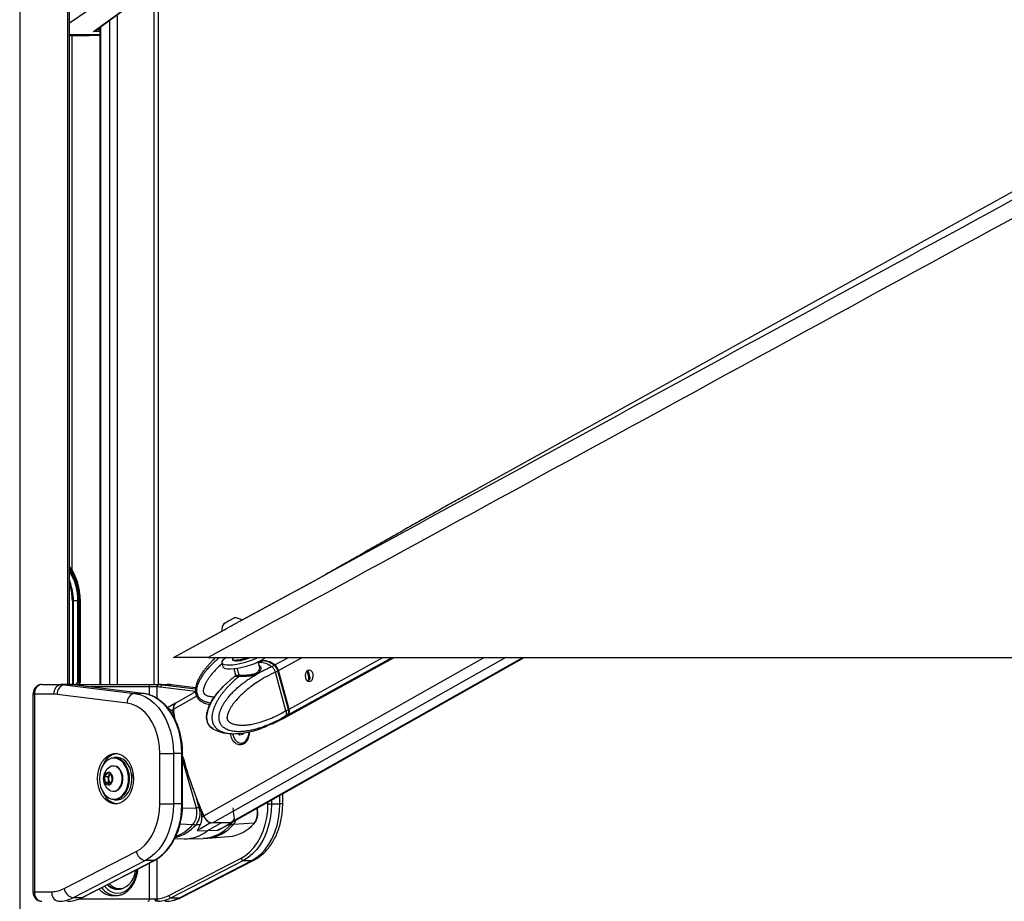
# Model space of a CAD drawing. Header units: millimetres. Extents: x 20 to 22981, y 40 to 19992.
# Tile 53 of 158: x 6810 to 7628, y 6410 to 7142. Entities that reach past the tile are written whole.
import ezdxf

# ---------------------------------------------------------------- set-up
doc = ezdxf.new("R2010")
doc.units = ezdxf.units.MM
doc.header["$LTSCALE"] = 2
doc.layers.add('COMPONENT_GEOMETRY', color=7, linetype='Continuous')
doc.styles.add('SLDTEXTSTYLE0', font='TXT', dxfattribs={"width": 0.75})
doc.dimstyles.new('SLDDIMSTYLE0', dxfattribs={"dimtxt": 100, "dimasz": 6.604, "dimexe": 0, "dimexo": 0.0625, "dimgap": 25, "dimtad": 0, "dimtih": 1, "dimtoh": 1, "dimdec": 0, "dimrnd": 1e-09, "dimzin": 12, "dimdsep": 46, "dimtxsty": 'SLDTEXTSTYLE0', "dimsah": 1, "dimcen": 0.09, "dimadec": 0, "dimazin": 3, "dimtfac": 1, "dimtdec": 0, "dimtofl": 0, "dimtmove": 0, "dimatfit": 3, "dimfxl": 1, "dimfrac": 2, "dimtolj": 1, "dimtzin": 12, "dimarcsym": 0})

# ---------------------------------------------------------------- blocks, each defined once
blk = doc.blocks.new('_D_5')
at = {"layer": 'COMPONENT_GEOMETRY', "color": 7}
for p, q in [((10405.37, 6612.47), (10405.37, 4529.82)), ((10205.3, 4509.51), (10174.83, 4509.51)), ((10174.83, 4509.51), (10174.83, 4350.76)), ((10605.44, 4509.51), (10635.91, 4509.51)), ((10635.91, 4509.51), (10635.91, 4350.76)), ((10174.83, 4350.76), (10205.3, 4350.76)), ((10635.91, 4350.76), (10605.44, 4350.76)), ((10405.37, 2118.49), (10405.37, 4201.14)), ((6979.83, 2118.49), (10411.72, 2118.49))]:
    blk.add_line(p, q, dxfattribs=at)
for points in [[(10405.37, 6612.47), (10404.36, 6605.86), (10406.39, 6605.86)], [(10405.37, 2118.49), (10406.39, 2125.1), (10404.36, 2125.1)]]:
    blk.add_solid(points, dxfattribs=at)
at = {"layer": 'COMPONENT_GEOMETRY', "color": 7, "char_height": 100, "attachment_point": 1, "style": 'SLDTEXTSTYLE0'}
for s, insert in [('7\'4.46"', (10205.3, 4479.66)), ('2247mm', (10132.59, 4330.05))]:
    blk.add_mtext(s, dxfattribs=dict(at, insert=insert))

msp = doc.modelspace()

# ---------------------------------------------------------------- linework, layer by layer
at = {"color": 8, "linetype": 'Continuous', "lineweight": 25}
for p, q in [((6810.34, 7939.49), (6810.34, 2191.49)), ((6850.44, 6590.02), (6850.44, 7760.96)), ((6921.84, 6590.02), (6921.84, 7234.49)), ((6881.89, 7159.97), (6851.82, 7139.06)), ((6891.35, 7146.36), (6891.35, 6590.02)), ((6877.4, 7136.14), (6877.4, 6590.02)), ((6885.18, 6590.02), (6885.18, 7141.84)), ((6851.82, 7129.62), (6876.97, 7129.62)), ((6876.97, 7129.41), (6851.82, 7129.41)), ((6853.72, 7128.96), (6853.72, 6685.26)), ((6868.1, 7128.96), (6876.97, 7129.29)), ((6876.97, 7132.12), (6871.6, 7132.12)), ((6874.35, 7133.9), (6876.97, 7133.9)), ((6854.06, 6659.49), (6854.06, 6590.02)), ((6854.95, 6590.02), (6854.95, 6659.49)), ((6860.52, 6659.49), (6860.81, 6659.49)), ((6963.15, 6480.95), (7196.02, 6612.47)), ((6970.34, 6475.06), (7213.64, 6612.47)), ((6984.73, 6475.06), (7228.03, 6612.47)), ((7022.11, 6606.28), (7033.35, 6612.47)), ((7025.19, 6601.7), (7044.77, 6612.47)), ((7033.48, 6565.09), (7119.62, 6612.47)), ((7034.03, 6569.68), (7111.82, 6612.47)), ((7009.68, 6608.45), (7008.6, 6607.83)), ((6992.51, 6597.83), (6990.92, 6603.57)), ((7048.83, 6601.31), (7049.37, 6601.6)), ((6851.85, 6590.02), (6851.8, 6590.02)), ((6918.18, 6588.02), (6869.34, 6588.02)), ((6918.18, 6581.36), (6918.18, 6588.02)), ((6924.13, 6588.02), (6924.13, 6578.56)), ((6928.9, 6589.83), (6956.27, 6586.45)), ((6956.4, 6587.3), (6935.97, 6589.83)), ((6936.46, 6589.8), (6935.97, 6589.83)), ((7050.4, 6595.5), (7051.15, 6595.91)), ((6821.35, 6582.02), (6822.52, 6582.02)), ((6956.26, 6584.26), (6927.36, 6587.84)), ((6938.15, 6569.48), (6957.23, 6580.25)), ((6939.15, 6574.11), (6939.23, 6574.11)), ((6945.04, 6532.83), (6945.63, 6532.83)), ((6945.63, 6527.34), (6956.86, 6487.55)), ((6901.13, 6514.51), (6901.19, 6513.78)), ((7026.36, 6490.89), (7026.36, 6498)), ((6945.04, 6490.89), (6945.63, 6490.89)), ((6959.41, 6487.6), (6957.4, 6494.69)), ((7016.46, 6490.89), (7016.46, 6492.41)), ((7019.29, 6494.01), (7019.29, 6490.89)), ((7028.7, 6490.89), (7026.36, 6490.89)), ((6945.48, 6487.26), (6956.86, 6487.55)), ((7007.26, 6487.07), (7007.01, 6487.07)), ((7007.26, 6487.07), (7007.23, 6487.19)), ((6943.56, 6474.33), (6954.2, 6473.73)), ((6983.07, 6473.59), (6985.37, 6473.63)), ((6918.18, 6412.02), (6918.18, 6441.94)), ((6924.13, 6445.09), (6924.13, 6412.08)), ((6821.35, 6418.02), (6822.52, 6418.02)), ((6859.61, 6412.02), (6918.18, 6412.02))]:
    msp.add_line(p, q, dxfattribs=at)
at = {"color": 7, "linetype": 'Continuous', "lineweight": 25}
for p, q in [((6851.82, 6590.02), (6851.82, 7760.96)), ((8941.41, 7725.21), (7181.83, 6747.85)), ((6925.18, 7244.18), (6925.18, 6590.02)), ((6872.9, 7132.84), (6910.16, 7160.14)), ((6871.6, 7132.12), (6909.62, 7159.97)), ((6876.97, 7135.82), (6876.97, 6590.02)), ((6851.82, 7128.96), (6868.1, 7128.96)), ((6868.12, 7128.96), (6876.97, 7129.29)), ((6994.77, 6643.43), (7065.05, 6681.77)), ((6854.95, 6659.49), (6854.06, 6659.49)), ((6858.55, 6659.49), (6854.95, 6659.49)), ((6858.46, 6657.51), (6858.46, 6591.84)), ((6859.6, 6659.49), (6858.55, 6659.49)), ((6858.59, 6591.95), (6858.59, 6658.63)), ((6859.59, 6658.63), (6859.6, 6659.49)), ((6859.59, 6592.49), (6859.59, 6658.63)), ((6860.52, 6659.49), (6860.52, 6592.49)), ((6860.81, 6659.49), (6860.78, 6660.91)), ((6860.81, 6592.2), (6860.81, 6659.49)), ((6938.01, 6612.47), (6978.09, 6634.33)), ((6966.76, 6612.47), (9506.66, 6612.47)), ((6986.57, 6475.53), (7229.05, 6612.47)), ((7014.31, 6612.47), (7013.99, 6612.29)), ((7030.58, 6562.64), (7121.16, 6612.47)), ((6978.14, 6608.09), (6979.04, 6604.83)), ((6986.91, 6611.27), (6987.1, 6610.56)), ((7009.41, 6604.92), (7008.34, 6608.79)), ((7009.68, 6608.45), (7011.92, 6609.68)), ((7019.46, 6604.85), (7019.59, 6604.9)), ((7019.59, 6604.9), (7021.57, 6605.99)), ((6988.1, 6603.2), (6989.55, 6597.96)), ((7024.63, 6601.39), (7022.56, 6600.25)), ((7022.56, 6600.25), (7022.56, 6600.24)), ((7031.4, 6568.24), (7022.56, 6600.24)), ((7033.47, 6569.37), (7024.63, 6601.39)), ((7033.63, 6569.53), (7024.79, 6601.55)), ((7034.03, 6569.68), (7025.19, 6601.7)), ((6828.63, 6590.02), (6844.5, 6590.02)), ((6851.57, 6590.02), (6844.5, 6590.02)), ((6847.58, 6589.83), (6905.69, 6582.64)), ((6854.65, 6589.83), (6847.58, 6589.83)), ((6851.57, 6590.02), (6851.8, 6590.02)), ((6851.8, 6590.02), (6916.62, 6590.02)), ((6912.77, 6582.64), (6854.65, 6589.83)), ((6854.65, 6589.83), (6854.78, 6589.82)), ((6912.89, 6582.63), (6854.78, 6589.82)), ((6858.46, 6591.84), (6857.75, 6591.25)), ((6860.36, 6591.25), (6857.75, 6591.25)), ((6859.59, 6592.49), (6860.52, 6592.49)), ((6860.36, 6591.25), (6860.54, 6591.53)), ((6916.62, 6590.02), (6925.55, 6590.02)), ((6924.13, 6588.02), (6918.18, 6588.02)), ((6924.4, 6588.02), (6924.13, 6588.02)), ((6925.55, 6590.02), (6925.82, 6590.02)), ((6925.82, 6590.02), (6932.89, 6590.02)), ((6928.9, 6589.83), (6935.97, 6589.83)), ((6956.41, 6587.33), (6936.46, 6589.8)), ((6821.35, 6582.02), (6821.35, 6418.02)), ((6822.52, 6582.02), (6822.52, 6418.02)), ((6838.84, 6582.02), (6822.52, 6582.02)), ((6899.54, 6574.67), (6841.43, 6581.86)), ((6912.77, 6582.64), (6905.69, 6582.64)), ((6912.77, 6582.64), (6912.89, 6582.63)), ((6956.28, 6583.99), (6940.19, 6574.9)), ((6939.81, 6574.68), (6933.07, 6570.8)), ((6936.36, 6568.45), (6937.95, 6569.36)), ((6939.36, 6560.67), (6938.15, 6569.48)), ((7030.97, 6563.71), (7030.84, 6563.63)), ((7032.95, 6564.79), (7030.97, 6563.71)), ((7031.4, 6568.23), (7033.47, 6569.37)), ((7031.4, 6568.24), (7031.4, 6568.23)), ((7019.94, 6557.32), (7015.85, 6555.64)), ((7020.74, 6557.6), (7027.95, 6561.2)), ((7020.91, 6557.63), (7020.87, 6557.61)), ((7027.95, 6561.2), (7030.11, 6562.38)), ((6993.08, 6547.94), (6992.22, 6549.44)), ((6995.5, 6548.49), (6993.08, 6547.94)), ((6995, 6549.28), (6994.76, 6549.68)), ((6995.46, 6548.48), (6995, 6549.28)), ((6995.87, 6549.85), (6995.5, 6548.49)), ((7012.89, 6554.33), (7010.92, 6553.59)), ((6993.95, 6541.42), (6994.32, 6541.42)), ((6926.65, 6532.83), (6937.97, 6532.83)), ((6926.65, 6490.89), (6926.65, 6532.83)), ((6937.97, 6532.83), (6937.97, 6490.89)), ((6945.04, 6532.83), (6937.97, 6532.83)), ((6945.04, 6490.89), (6945.04, 6532.83)), ((6945.63, 6490.89), (6945.63, 6532.83)), ((6891.16, 6529.36), (6888.89, 6529.36)), ((6880.84, 6513.31), (6883.28, 6516.38)), ((6883.28, 6516.38), (6886.38, 6514.94)), ((6883.78, 6513.31), (6885, 6514.85)), ((6885, 6514.85), (6885.43, 6515.38)), ((6886.38, 6514.94), (6887.05, 6510.42)), ((6888.61, 6522.36), (6888.07, 6522.36)), ((6881.51, 6508.79), (6880.84, 6513.31)), ((6883.78, 6513.31), (6880.84, 6513.31)), ((6884.61, 6507.34), (6881.51, 6508.79)), ((6884.45, 6508.79), (6881.51, 6508.79)), ((6884.12, 6511.05), (6883.78, 6513.31)), ((6884.45, 6508.79), (6884.12, 6511.05)), ((6885.4, 6508.34), (6884.45, 6508.79)), ((6887.05, 6510.42), (6884.61, 6507.34)), ((6888.07, 6501.36), (6888.61, 6501.36)), ((7028.7, 6490.89), (7028.7, 6499.32)), ((6888.89, 6494.36), (6891.16, 6494.36)), ((6926.65, 6490.89), (6937.97, 6490.89)), ((6945.04, 6490.89), (6937.97, 6490.89)), ((7016.46, 6490.89), (7019.29, 6490.89)), ((7019.29, 6490.89), (7026.36, 6490.89)), ((6960, 6487.6), (6959.41, 6487.6)), ((7007.53, 6486.97), (7007.43, 6487.31)), ((6960.26, 6473.57), (6956.72, 6473.63)), ((6961.36, 6479.92), (6962.94, 6480.84)), ((6966.01, 6468.56), (6977.54, 6475.06)), ((6968.87, 6475.18), (6969.34, 6475.17)), ((6984.73, 6475.06), (6970.34, 6475.06)), ((6976.14, 6469.75), (6986.39, 6475.43)), ((6985.82, 6475.18), (6985.69, 6475.18)), ((7004.9, 6474.77), (6987.78, 6473.73)), ((6957.71, 6468.74), (6966.01, 6468.56)), ((6974.2, 6468.74), (6966.01, 6468.56)), ((6939.06, 6462.13), (6946.94, 6461.94)), ((6948.29, 6461.94), (6962.61, 6462.29)), ((6962.62, 6462.33), (6966.4, 6462.55)), ((6966.4, 6462.48), (6984.04, 6463.79)), ((6847.14, 6420.56), (6907.11, 6451.43)), ((6914.71, 6443.91), (6854.73, 6413.04)), ((6861.8, 6413.04), (6921.78, 6443.91)), ((6862.23, 6413.14), (6922.21, 6444.01)), ((6921.78, 6443.91), (6914.71, 6443.91)), ((6934.15, 6414.92), (6994.12, 6445.79)), ((6996.02, 6443.91), (6936.05, 6413.04)), ((6943.12, 6413.04), (7003.09, 6443.91)), ((6944.85, 6413.44), (7004.82, 6444.31)), ((6996.02, 6443.91), (7003.09, 6443.91)), ((6822.52, 6418.02), (6836.98, 6418.02)), ((6891.17, 6420.52), (6893.22, 6420.52)), ((6861.8, 6413.04), (6854.73, 6413.04)), ((6887.42, 6414.82), (6890.25, 6414.82)), ((6890.78, 6414.83), (6890.25, 6414.82)), ((6918.18, 6412.02), (6922.87, 6412.02)), ((6936.05, 6413.04), (6943.12, 6413.04))]:
    msp.add_line(p, q, dxfattribs=at)
at = {"color": 7, "linetype": 'Continuous', "lineweight": 25, "flags": 128}
for points in [[(6979.97, 6640.8), (6980.17, 6640.91), (6980.96, 6641.34), (6982.23, 6642.04), (6983.8, 6642.9), (6985.41, 6643.78), (6986.83, 6644.56), (6987.84, 6645.11), (6988.29, 6645.35), (6988.3, 6645.36)], [(6978.08, 6634.36), (6978.23, 6634.45), (6978.96, 6634.85), (6980.24, 6635.56), (6981.99, 6636.51), (6984.06, 6637.64), (6986.3, 6638.87), (6988.55, 6640.1), (6990.65, 6641.25), (6992.43, 6642.22), (6993.76, 6642.94), (6994.55, 6643.37), (6994.75, 6643.48)], [(6981.94, 6612.47), (6980.41, 6611.45), (6978.99, 6610.19), (6978.22, 6609.04), (6978.15, 6608.05), (6978.77, 6607.26), (6980.07, 6606.68), (6981.98, 6606.36), (6984.45, 6606.29), (6987.37, 6606.48), (6990.63, 6606.93), (6994.11, 6607.62), (6997.67, 6608.51), (7001.18, 6609.58), (7004.5, 6610.79), (7007.5, 6612.08), (7008.28, 6612.46)], [(6979.04, 6604.83), (6979.05, 6604.79), (6979.67, 6603.99), (6980.97, 6603.42), (6982.89, 6603.1), (6985.35, 6603.03), (6988.27, 6603.22), (6991.53, 6603.67), (6995.01, 6604.35), (6998.57, 6605.25), (7002.08, 6606.32), (7005.4, 6607.53), (7008.4, 6608.82), (7010.97, 6610.15), (7013, 6611.48), (7014.23, 6612.52)], [(6987.14, 6612.51), (6987.14, 6612.5), (6986.9, 6611.6)], [(6986.9, 6611.6), (6987.05, 6611.01), (6987.86, 6610.57), (6989.28, 6610.37)], [(6987.1, 6610.56), (6987.25, 6610.3), (6988.06, 6609.86), (6989.48, 6609.66)], [(7021.86, 6605.75), (7021.87, 6605.83), (7021.87, 6605.91), (7021.85, 6605.97), (7021.82, 6606.01), (7021.78, 6606.03), (7021.72, 6606.04), (7021.65, 6606.02), (7021.57, 6605.99)], [(7005.77, 6597.44), (7005.49, 6597.72), (7005.29, 6597.8)], [(7024.61, 6601.61), (7024.68, 6601.6), (7024.74, 6601.59), (7024.77, 6601.57), (7024.79, 6601.55)], [(7049.45, 6601.76), (7048.34, 6600.75), (7047.58, 6599.22), (7047.3, 6597.39), (7047.53, 6595.55), (7048.24, 6593.97), (7049.33, 6592.89), (7050.62, 6592.49), (7051.92, 6592.81), (7053.04, 6593.82), (7053.8, 6595.35), (7054.08, 6597.18), (7053.85, 6599.02), (7053.14, 6600.6), (7052.05, 6601.68), (7050.76, 6602.08), (7049.45, 6601.76)], [(6905.69, 6582.64), (6910.01, 6581.72), (6914.22, 6580.06), (6918.25, 6577.68), (6922.04, 6574.61), (6925.54, 6570.9), (6928.68, 6566.61), (6931.43, 6561.81), (6933.73, 6556.56), (6935.56, 6550.95), (6936.89, 6545.07), (6937.7, 6539), (6937.97, 6532.83)], [(6945.04, 6532.83), (6944.77, 6539), (6943.96, 6545.07), (6942.64, 6550.95), (6940.8, 6556.56), (6938.5, 6561.81), (6935.75, 6566.61), (6932.61, 6570.9), (6929.11, 6574.61), (6925.32, 6577.68), (6921.29, 6580.06), (6917.08, 6581.72), (6912.77, 6582.64)], [(6926.65, 6532.83), (6926.38, 6538.48), (6925.58, 6544.02), (6924.26, 6549.37), (6922.44, 6554.41), (6920.15, 6559.06), (6917.45, 6563.23), (6914.37, 6566.85), (6910.98, 6569.85), (6907.33, 6572.18), (6903.5, 6573.8), (6899.54, 6574.67)], [(7030.34, 6562.52), (7031.9, 6563.52), (7033.48, 6565.09)], [(7033.63, 6569.53), (7033.63, 6569.53), (7033.62, 6569.49), (7033.59, 6569.46), (7033.54, 6569.42), (7033.47, 6569.37)], [(6987.2, 6549.19), (6987.32, 6548.53), (6988.07, 6546.1), (6989.25, 6544.04), (6990.79, 6542.51), (6992.56, 6541.63), (6994.43, 6541.45), (6996.27, 6541.99), (6997.94, 6543.21), (6999.31, 6545.03), (7000.28, 6547.3), (7000.78, 6549.86), (7000.84, 6550.69)], [(6994.8, 6549.68), (6994.84, 6549.6), (6995, 6549.28)], [(6875.04, 6511.86), (6875.29, 6515.72), (6876.04, 6519.45), (6877.26, 6522.92), (6878.91, 6526.01), (6880.94, 6528.62), (6883.27, 6530.66), (6885.82, 6532.06), (6888.51, 6532.77), (6891.26, 6532.77), (6893.95, 6532.06), (6896.5, 6530.66), (6898.83, 6528.62), (6900.86, 6526.01), (6902.51, 6522.92), (6903.73, 6519.45), (6904.48, 6515.72), (6904.73, 6511.86), (6904.48, 6508), (6903.73, 6504.28), (6902.51, 6500.81), (6900.86, 6497.72), (6898.83, 6495.1), (6896.5, 6493.06), (6893.95, 6491.66), (6891.26, 6490.95), (6888.51, 6490.95), (6885.82, 6491.66), (6883.27, 6493.06), (6880.94, 6495.1), (6878.91, 6497.72), (6877.26, 6500.81), (6876.04, 6504.28), (6875.29, 6508), (6875.04, 6511.86)], [(6896.2, 6525.18), (6895.93, 6525.47), (6893.85, 6527.28), (6891.54, 6528.45), (6889.12, 6528.95), (6886.68, 6528.74), (6884.32, 6527.85), (6882.13, 6526.3), (6880.21, 6524.16), (6878.63, 6521.51), (6877.46, 6518.47), (6876.75, 6515.16), (6876.52, 6511.72), (6876.79, 6508.28), (6877.54, 6504.99), (6878.75, 6501.98), (6880.36, 6499.37), (6882.3, 6497.28), (6884.51, 6495.78), (6886.88, 6494.94), (6889.33, 6494.79), (6891.74, 6495.35), (6894.03, 6496.57), (6896.09, 6498.43), (6897.85, 6500.83), (6899.23, 6503.69), (6900.18, 6506.88), (6900.54, 6509.08)], [(6888.89, 6529.36), (6889.42, 6529.35), (6891.9, 6528.84), (6894.25, 6527.64), (6896.39, 6525.79), (6898.22, 6523.37), (6899.66, 6520.48), (6900.67, 6517.24), (6901.13, 6514.51)], [(6903.46, 6513.78), (6902.93, 6517.24), (6901.93, 6520.48), (6900.48, 6523.37), (6898.65, 6525.79), (6896.51, 6527.64), (6894.16, 6528.84), (6891.68, 6529.35), (6891.16, 6529.36)], [(6887.58, 6512.93), (6887.06, 6514.72), (6886.12, 6516.12), (6884.89, 6516.94), (6883.53, 6517.08), (6882.22, 6516.51), (6881.15, 6515.32), (6880.46, 6513.66), (6880.23, 6511.75), (6880.51, 6509.87), (6881.25, 6508.25), (6882.36, 6507.12), (6883.68, 6506.63), (6885.03, 6506.84), (6886.24, 6507.74), (6887.14, 6509.19), (6887.61, 6511), (6887.58, 6512.93)], [(6885.5, 6515.35), (6885.29, 6515.17), (6885, 6514.85)], [(6895.34, 6514), (6894.7, 6516.59), (6893.61, 6518.86), (6892.14, 6520.65), (6890.4, 6521.84), (6888.49, 6522.35), (6886.56, 6522.14), (6885.13, 6521.5)], [(6895.88, 6514), (6895.24, 6516.59), (6894.15, 6518.86), (6892.68, 6520.65), (6890.94, 6521.84), (6889.03, 6522.35), (6888.61, 6522.36)], [(6903.13, 6516.24), (6903.46, 6513.74), (6903.53, 6511.86)], [(6885.13, 6502.22), (6885.75, 6501.89), (6887.66, 6501.38), (6889.59, 6501.58), (6891.42, 6502.49), (6893.02, 6504.03), (6894.29, 6506.11), (6895.13, 6508.58), (6895.49, 6511.27), (6895.34, 6514)], [(6888.61, 6501.36), (6890.13, 6501.58), (6891.96, 6502.49), (6893.56, 6504.03), (6894.82, 6506.11), (6895.66, 6508.58), (6896.02, 6511.27), (6895.88, 6514)], [(6901.19, 6513.78), (6901.22, 6510.24), (6900.73, 6506.76), (6899.76, 6503.5), (6898.35, 6500.58), (6896.55, 6498.11), (6894.44, 6496.22), (6892.1, 6494.96), (6889.63, 6494.39), (6888.89, 6494.36)], [(6891.16, 6494.36), (6891.89, 6494.39), (6894.36, 6494.96), (6896.7, 6496.22), (6898.81, 6498.11), (6900.61, 6500.58), (6902.03, 6503.5), (6903, 6506.76), (6903.48, 6510.24), (6903.46, 6513.78)], [(6907.11, 6451.43), (6910.8, 6453.73), (6914.23, 6456.72), (6917.34, 6460.34), (6920.07, 6464.52), (6922.38, 6469.19), (6924.23, 6474.26), (6925.57, 6479.63), (6926.38, 6485.21), (6926.65, 6490.89)], [(6937.97, 6490.89), (6937.7, 6484.8), (6936.92, 6478.8), (6935.62, 6472.97), (6933.83, 6467.42), (6931.57, 6462.21), (6928.89, 6457.44), (6925.81, 6453.16), (6922.38, 6449.44), (6918.66, 6446.34), (6914.71, 6443.91)], [(6921.78, 6443.91), (6925.73, 6446.34), (6929.45, 6449.44), (6932.88, 6453.16), (6935.96, 6457.44), (6938.65, 6462.21), (6940.9, 6467.42), (6942.69, 6472.97), (6943.99, 6478.8), (6944.78, 6484.8), (6945.04, 6490.89)], [(6994.12, 6445.79), (6997.92, 6448.12), (7001.5, 6451.1), (7004.78, 6454.67), (7007.74, 6458.77), (7010.32, 6463.36), (7012.48, 6468.36), (7014.2, 6473.69), (7015.45, 6479.28), (7016.2, 6485.04), (7016.46, 6490.89)], [(7019.29, 6490.89), (7019.02, 6484.8), (7018.24, 6478.8), (7016.94, 6472.97), (7015.15, 6467.42), (7012.89, 6462.21), (7010.2, 6457.44), (7007.13, 6453.16), (7003.7, 6449.44), (6999.98, 6446.34), (6996.02, 6443.91)], [(7003.09, 6443.91), (7007.05, 6446.34), (7010.77, 6449.44), (7014.2, 6453.16), (7017.28, 6457.44), (7019.96, 6462.21), (7022.22, 6467.42), (7024.01, 6472.97), (7025.31, 6478.8), (7026.09, 6484.8), (7026.36, 6490.89)], [(6884.69, 6424.7), (6886.18, 6423.26), (6888.55, 6421.67), (6891.09, 6420.76), (6893.71, 6420.53), (6896.31, 6421.02), (6898.79, 6422.19), (6901.08, 6424), (6903.08, 6426.39), (6904.73, 6429.28), (6905.96, 6432.55), (6906.72, 6436.04)], [(6861.8, 6413.04), (6862.07, 6413.07), (6862.23, 6413.14)], [(6923.65, 6410.02), (6923.49, 6410.06), (6923.35, 6410.17), (6923.21, 6410.36), (6923.09, 6410.61), (6923, 6410.91), (6922.93, 6411.26), (6922.88, 6411.63), (6922.87, 6412.02)]]:
    msp.add_lwpolyline(points, dxfattribs=at)
at = {"color": 8, "linetype": 'Continuous', "lineweight": 25, "flags": 128}
for points in [[(7009.68, 6608.45), (7008.53, 6608.39), (7008.45, 6608.38)], [(7024.79, 6601.55), (7024.79, 6601.54), (7024.78, 6601.51), (7024.75, 6601.47), (7024.7, 6601.43), (7024.63, 6601.39)], [(6900.54, 6509.08), (6900.65, 6510.28), (6900.63, 6513.74)], [(7007.53, 6486.97), (7007.51, 6487), (7007.46, 6487.03), (7007.38, 6487.06), (7007.26, 6487.07)], [(6985.37, 6473.63), (6986.38, 6474.94), (6986.86, 6475.74)], [(6921.78, 6443.91), (6922.04, 6443.94), (6922.21, 6444.01)], [(7004.82, 6444.31), (7004.16, 6444.05), (7003.09, 6443.91)], [(6880.77, 6422.68), (6881.12, 6422.25), (6883.46, 6419.93), (6886.05, 6418.22), (6888.82, 6417.17), (6891.66, 6416.82), (6894.51, 6417.17), (6897.28, 6418.22), (6899.87, 6419.93), (6902.21, 6422.25), (6904.23, 6425.11), (6905.87, 6428.42), (6907.08, 6432.09), (6907.82, 6435.99), (6907.89, 6436.64)], [(6851.8, 6410.02), (6852.04, 6410.06), (6852.24, 6410.15)], [(6944.85, 6413.44), (6944.19, 6413.18), (6943.12, 6413.04)]]:
    msp.add_lwpolyline(points, dxfattribs=at)
at = {"color": 7, "linetype": 'Continuous', "lineweight": 25}
for centre, radius, start, end in [((6812.89, 6660.59), 47.64, 0.41414, 35.18365), ((6814.02, 6660.32), 44.54, 358.93087, 31.92294), ((6988.7, 6634.73), 10.63, 55.33846, 92.13603), ((6988.7, 6634.73), 10.63, 145.21761, 182.01518), ((6988.7, 6640.64), 30.27, 271.10038, 291.4393), ((6988.95, 6639.91), 30.26, 270.98876, 294.82603), ((7009, 6591.54), 16.92, 51.84629, 87.70885), ((7012.31, 6594.51), 15.32, 50.24249, 98.39069), ((7016.87, 6599.43), 8.63, 15.2621, 52.62496), ((6991.35, 6597.47), 1.22, 314.97836, 17.42511), ((6845.91, 6583.02), 7.14, 101.42175, 188.04947), ((6849.07, 6582.33), 7.65, 101.21251, 183.47479), ((6844.5, 6564.94), 25.09, 82.93872, 89.9947), ((6851.57, 6564.94), 25.09, 82.93872, 89.9947), ((6916.37, 6588.22), 1.82, 353.85734, 82.12564), ((6925.9, 6588.27), 1.79, 101.42175, 188.04947), ((6926.17, 6588.27), 1.79, 101.42175, 188.04947), ((6924.4, 6563.94), 24.08, 82.93872, 89.9947), ((6925.82, 6564.94), 25.09, 82.93872, 89.9947), ((6929.27, 6587.96), 1.91, 101.21251, 183.47479), ((6932.89, 6564.94), 25.09, 82.93872, 89.9947), ((6838.84, 6560.95), 21.07, 82.93872, 89.9947), ((6907.18, 6575.14), 7.65, 101.21251, 183.47479), ((6943.78, 6570.41), 5.93, 141.40397, 190.208), ((6943.27, 6570.65), 5.25, 125.95585, 192.91186), ((7203.88, 6600.77), 267.78, 186.7373, 188.20202), ((7029.15, 6567.94), 5.19, 326.68084, 19.64664), ((6997.22, 6550.53), 2.55, 209.34583, 228.68979), ((6893.47, 6518.15), 14.88, 99.761, 161.45751), ((7262.53, 6614.41), 327.78, 194.80071, 204.02558), ((6891.02, 6511.86), 11.29, 121.38869, 238.61131), ((6889.11, 6511.89), 5.06, 144.20775, 189.56859), ((6888.18, 6511.45), 4.08, 185.70743, 228.18801), ((6894.07, 6506.28), 15.68, 200.2825, 258.49899), ((6942.41, 6483.16), 15.1, 321.34557, 16.89933), ((6944.81, 6483.16), 15.26, 321.34557, 16.89933), ((6960.76, 6339.45), 148.15, 90.52378, 91.50883), ((7269.13, 6617.76), 335.4, 202.83279, 204.09333), ((6714.14, 6446.9), 276.34, 7.05324, 8.46969), ((6994.4, 6483.16), 13.44, 321.34557, 16.89933), ((6958.04, 6541.1), 67.48, 266.74236, 268.88335), ((6972.15, 6484.55), 9.93, 201.96877, 250.69976), ((6971.64, 6483.99), 9.02, 199.69368, 261.72914), ((6980.9, 6495.06), 31.43, 275.73732, 319.78201), ((6984.79, 6478.71), 3.65, 269.13589, 299.20591), ((6984.21, 6532.98), 59.35, 271.11668, 273.44886), ((6983.69, 6479.56), 4.87, 295.97128, 15.12536), ((7004.89, 6475.15), 0.38, 270.52852, 315.84546), ((6947.31, 6491.66), 29.73, 269.29719, 308.98866), ((6916.29, 6453.1), 9.32, 190.31988, 260.24189), ((6996.42, 6446.21), 2.33, 190.31988, 260.24189), ((6844.05, 6417.02), 7.14, 171.95053, 258.57825), ((6836.86, 6440.15), 22.12, 270.31718, 297.6867), ((6856.31, 6422.23), 9.32, 190.31988, 260.24189), ((6891.62, 6431.07), 11.17, 220.13612, 298.24545), ((6891.51, 6431.92), 11.4, 224.04129, 268.27338), ((6842.49, 6436.36), 26.34, 270.31718, 297.6867), ((6849.47, 6436.62), 26.61, 274.08173, 297.59839), ((6916.37, 6411.83), 1.82, 277.87436, 6.14266), ((6922.32, 6437.56), 25.55, 274.08173, 297.59839), ((6925.98, 6411.89), 1.85, 174.41372, 258.67005), ((6923.72, 6436.62), 26.61, 274.08173, 297.59839), ((6930.88, 6436.36), 26.34, 270.31718, 297.6867), ((6936.44, 6415.33), 2.33, 190.31988, 260.24189)]:
    msp.add_arc(centre, radius, start, end, dxfattribs=at)
at = {"color": 8, "linetype": 'Continuous', "lineweight": 25}
for centre, radius, start, end in [((6815.24, 6660.86), 45.3, 358.27444, 36.13905), ((6814.45, 6660.42), 45.16, 358.81629, 34.14044), ((6810.01, 6659.76), 44.94, 359.65681, 21.48203), ((6809.27, 6659.63), 44.8, 359.82483, 18.19677), ((7023.2, 6569.77), 9.81, 298.99532, 321.19805), ((6880.96, 6512.69), 19.7, 3.027, 39.33244), ((6931.13, 6495.82), 33.87, 284.503, 319.08563), ((6927.94, 6496.78), 34.94, 290.35452, 318.72046), ((6960.87, 6494.28), 32.03, 273.10202, 319.87787), ((6963.18, 6494.53), 32.21, 275.7393, 319.78193), ((6978.84, 6481.63), 11.93, 318.52649, 339.63922), ((6891.02, 6430.46), 15.66, 215.41939, 267.2019)]:
    msp.add_arc(centre, radius, start, end, dxfattribs=at)
at = {"color": 7, "linetype": 'Continuous', "lineweight": 25}
for centre, major_axis, ratio, start_param, end_param in [((6870.97, 7133.9), (3.37, 0.79), 0.545657, 4.77392, 5.877505), ((6870.97, 7133.9), (3.22, 1.41), 0.538837, 4.674972, 5.106215), ((6796.74, 6659.49), (61.81, 0), 0.582425, 6.228244, 6.283185), ((7017.52, 6589.41), (-10.63, 18.97), 0.671543, 5.9319, 6.084713), ((7017.52, 6589.41), (-10.34, 19.14), 0.647541, 5.333772, 5.942017), ((7020.45, 6601.41), (-2.86, 5.28), 0.648437, 4.370877, 5.333427), ((7020.85, 6601.63), (-2.57, 4.75), 0.647199, 4.371351, 5.333902), ((6862.85, 6587.01), (7.21, 0), 0.831789, 2.356194, 2.614809), ((6858.29, 6592.41), (0.924, 0.924), 0.414214, 4.494223, 4.62509), ((6858.89, 6591.49), (0.924, 0.924), 0.414214, 0.392699, 1.483498), ((6863.25, 6587.01), (0, 6), 0.682414, 0.785398, 1.044012), ((6859.81, 6591.49), (0.924, 0.924), 0.414214, 5.139995, 6.675884), ((7019.71, 6581.48), (-10.34, 19.14), 0.647541, 3.146418, 3.40867), ((7029.29, 6569.4), (-2.86, 5.28), 0.648437, 3.408326, 4.370877), ((23511.12, 16004), (16919.08, 9746.62), 0.000151, 2.930055, 2.933221), ((24159.28, 16004), (17567.14, 9746.62), 0.00013, 3.350461, 3.353628)]:
    msp.add_ellipse(centre, major_axis=major_axis, ratio=ratio, start_param=start_param, end_param=end_param, dxfattribs=at)
for points, knots in [([(9018.44, 7736.15), (9004.86, 7728.61), (8922.62, 7682.94), (8771.2, 7599.42), (8495.11, 7447.73), (8011.15, 7182.77), (7478.52, 6891.83), (7084.19, 6676.57), (6966.76, 6612.47)], [0, 0, 0, 0, 0.0199849, 0.1210519, 0.2221195, 0.4242559, 0.8285467, 1, 1, 1, 1]), ([(6938.01, 6612.47), (7144.91, 6725.32), (7472.34, 6903.93), (7799.91, 7082.69), (7920.49, 7148.5)], [0, 0, 0, 0, 0.6318872, 1, 1, 1, 1]), ([(7181.83, 6747.85), (7177.78, 6745.6), (7169.64, 6741.07), (7157.64, 6734.33), (7145.68, 6727.58), (7133.78, 6720.84), (7121.91, 6714.09), (7110.06, 6707.35), (7098.22, 6700.6), (7086.36, 6693.86), (7074.97, 6687.39), (7067.56, 6683.2), (7064.08, 6681.24)], [0, 0, 0, 0, 0.096761, 0.194536, 0.293321, 0.393117, 0.493923, 0.595739, 0.698566, 0.802405, 0.907258, 1, 1, 1, 1]), ([(6858.59, 6658.63), (6858.59, 6658.63), (6858.59, 6658.63), (6858.58, 6658.63), (6858.58, 6658.63), (6858.57, 6658.6), (6858.55, 6658.5), (6858.52, 6658.13), (6858.48, 6657.79), (6858.46, 6657.51)], [0, 0, 0, 0, 0.001216, 0.00282, 0.005802, 0.018793, 0.070056, 0.274202, 1, 1, 1, 1]), ([(6859.59, 6658.63), (6859.57, 6658.63), (6859.46, 6658.63), (6859.21, 6658.63), (6858.88, 6658.63), (6858.68, 6658.63), (6858.59, 6658.63)], [0, 0, 0, 0, 0.090131, 0.431109, 0.74027, 1, 1, 1, 1]), ([(6966.76, 6612.47), (6965.04, 6612.47), (6961.61, 6612.47), (6956.81, 6612.47), (6952.48, 6612.47), (6948.68, 6612.47), (6945.34, 6612.47), (6941.93, 6612.47), (6939.51, 6612.47), (6938.19, 6612.47), (6938.07, 6612.47), (6938.01, 6612.47)], [0, 0, 0, 0, 0.111253, 0.222354, 0.314566, 0.406648, 0.499609, 0.592569, 0.751386, 0.875566, 1, 1, 1, 1]), ([(6973.07, 6612.47), (6972.2, 6611.65), (6970.61, 6610.15), (6968.43, 6607.85), (6966.45, 6605.65), (6964.55, 6603.37), (6962.76, 6601.01), (6961.1, 6598.59), (6959.58, 6596.07), (6958.45, 6593.87), (6957.67, 6592.03), (6957.08, 6590.41), (6956.55, 6588.5), (6956.25, 6586.68), (6956.15, 6584.82), (6956.26, 6583.32), (6956.63, 6581.69), (6957.15, 6580.29), (6957.99, 6578.85), (6959.06, 6577.57), (6960.67, 6576.17), (6962.59, 6575.06), (6964.78, 6574.2), (6966.48, 6573.69), (6967.6, 6573.48), (6968.03, 6573.4)], [0, 0, 0, 0, 0.070086, 0.127845, 0.185663, 0.24371, 0.30186, 0.358957, 0.416238, 0.474356, 0.503623, 0.532971, 0.575931, 0.619416, 0.641011, 0.684688, 0.706898, 0.738958, 0.771952, 0.804011, 0.836877, 0.896369, 0.932829, 0.974691, 1, 1, 1, 1]), ([(7030.84, 6563.63), (7030.84, 6563.63), (7029.33, 6562.73), (7026.26, 6561.01), (7022.11, 6558.92), (7018.42, 6557.25), (7015.21, 6555.92), (7011.98, 6554.71), (7008.24, 6553.48), (7004.79, 6552.54), (7001.62, 6551.85), (6998.89, 6551.36), (6995.78, 6550.98), (6992.84, 6550.83), (6990.44, 6550.89), (6988.57, 6551.03), (6986.7, 6551.3), (6984.94, 6551.7), (6983.28, 6552.23), (6981.65, 6552.93), (6980.28, 6553.75), (6979.17, 6554.63), (6978.34, 6555.44), (6977.56, 6556.42), (6976.88, 6557.56), (6976.36, 6558.84), (6975.98, 6560.25), (6975.79, 6561.85), (6975.82, 6563.51), (6976.01, 6565.03), (6976.4, 6566.82), (6976.9, 6568.41), (6977.55, 6570.02), (6978.13, 6571.27), (6979.02, 6572.99), (6980.26, 6575.05), (6981.89, 6577.4), (6983.8, 6579.83), (6985.97, 6582.3), (6988.43, 6584.81), (6990.98, 6587.17), (6993.62, 6589.42), (6996.34, 6591.57), (6999.12, 6593.61), (7001.96, 6595.54), (7005.06, 6597.5), (7008.42, 6599.47), (7012.05, 6601.41), (7015.73, 6603.21), (7018.21, 6604.32), (7019.46, 6604.85), (7019.46, 6604.85)], [0, 0, 0, 0, 0.000001, 0.042299, 0.084661, 0.113206, 0.141773, 0.170413, 0.199082, 0.240083, 0.260637, 0.281209, 0.31091, 0.340704, 0.356781, 0.372887, 0.389103, 0.405374, 0.419335, 0.433376, 0.450212, 0.458724, 0.467351, 0.477164, 0.487181, 0.495777, 0.505907, 0.51639, 0.527136, 0.538145, 0.546397, 0.563141, 0.571619, 0.581608, 0.591628, 0.61183, 0.632441, 0.653132, 0.679324, 0.705598, 0.73206, 0.758567, 0.785562, 0.812588, 0.839696, 0.866827, 0.900037, 0.933281, 0.966624, 0.999999, 1, 1, 1, 1]), ([(7022.56, 6600.25), (7022.47, 6600.56), (7022.28, 6601.2), (7021.86, 6602.12), (7021.35, 6603), (7020.79, 6603.75), (7020.22, 6604.37), (7019.83, 6604.72), (7019.61, 6604.89), (7019.59, 6604.9)], [0, 0, 0, 0, 0.172718, 0.350448, 0.523165, 0.700887, 0.842086, 0.985971, 1, 1, 1, 1]), ([(7022.56, 6600.24), (7020.18, 6599.11), (7015.41, 6596.84), (7009, 6593.03), (7003.29, 6589.12), (6999.09, 6585.83), (6995.82, 6582.96), (6993.4, 6580.65), (6991.06, 6578.2), (6989.05, 6575.86), (6987.38, 6573.67), (6986, 6571.66), (6984.72, 6569.52), (6983.71, 6567.49), (6982.98, 6565.59), (6982.61, 6564.19), (6982.44, 6563.04), (6982.41, 6562.29), (6982.48, 6561.64), (6982.61, 6561.13), (6982.82, 6560.63), (6983.12, 6560.15), (6983.7, 6559.46), (6984.58, 6558.72), (6985.76, 6558.02), (6987, 6557.49), (6988.89, 6556.88), (6991.5, 6556.41), (6994.75, 6556.23), (6997.98, 6556.37), (7001.59, 6556.79), (7005.63, 6557.56), (7010.66, 6558.89), (7016.24, 6560.81), (7021.84, 6563.2), (7026.9, 6565.69), (7029.9, 6567.39), (7031.4, 6568.24)], [0, 0, 0, 0, 0.073738, 0.14775, 0.20409, 0.260616, 0.289263, 0.317953, 0.346811, 0.375753, 0.395318, 0.414939, 0.434828, 0.454884, 0.467894, 0.48112, 0.487197, 0.493393, 0.497432, 0.501609, 0.505043, 0.510136, 0.515353, 0.527914, 0.540826, 0.553414, 0.566082, 0.598147, 0.630574, 0.661678, 0.692891, 0.736823, 0.780893, 0.842838, 0.905002, 0.952464, 1, 1, 1, 1]), ([(6989.65, 6597.18), (6987.99, 6596.02), (6986.23, 6594.79), (6984.58, 6593.27), (6984.48, 6593.18)], [0, 0, 0, 0, 0.9372993, 1, 1, 1, 1]), ([(6992.21, 6596.6), (6992.02, 6596.6), (6991.02, 6596.6), (6989.69, 6596.64), (6988.93, 6596.76), (6989.35, 6597.12), (6989.56, 6597.29)], [0, 0, 0, 0, 0.072923, 0.380806, 0.695119, 1, 1, 1, 1]), ([(6989.51, 6597.96), (6989.54, 6597.85), (6989.62, 6597.6), (6989.48, 6597.29), (6989.4, 6597.18), (6989.41, 6597.19), (6989.41, 6597.19)], [0, 0, 0, 0, 0.220176, 0.533035, 0.818222, 1, 1, 1, 1]), ([(6989.6, 6597.97), (6989.59, 6597.96), (6989.44, 6597.82), (6990.16, 6597.85), (6991.37, 6597.83), (6992.33, 6597.83), (6992.51, 6597.83)], [0, 0, 0, 0, 0.04904, 0.477575, 0.899859, 1, 1, 1, 1]), ([(7050.4, 6595.5), (7050.35, 6595.94), (7050.25, 6596.75), (7049.95, 6598.09), (7049.63, 6599.29), (7049.31, 6600.28), (7049.04, 6600.93), (7048.87, 6601.19), (7048.8, 6601.29)], [0, 0, 0, 0, 0.211369, 0.388355, 0.566092, 0.727316, 0.897886, 1, 1, 1, 1]), ([(7049.37, 6601.6), (7049.43, 6601.57), (7049.53, 6601.5), (7049.57, 6601.39), (7049.59, 6601.35)], [0, 0, 0, 0, 0.588802, 1, 1, 1, 1]), ([(7049.59, 6601.35), (7049.68, 6601.09), (7049.86, 6600.58), (7050.21, 6599.42), (7050.54, 6598.17), (7050.84, 6597), (7050.99, 6596.32), (7051.07, 6595.99)], [0, 0, 0, 0, 0.222076, 0.445772, 0.640142, 0.821651, 1, 1, 1, 1]), ([(6828.61, 6590.01), (6828.57, 6590.01), (6827.86, 6590.09), (6826.46, 6589.74), (6824.64, 6588.85), (6823.13, 6587.42), (6822.03, 6585.61), (6821.41, 6583.75), (6821.41, 6582.52), (6821.42, 6582.02)], [0, 0, 0, 0, 0.010437, 0.183408, 0.354531, 0.525162, 0.699385, 0.879019, 1, 1, 1, 1]), ([(6828.63, 6590.02), (6828.29, 6590), (6827.59, 6589.96), (6826.59, 6589.6), (6825.63, 6589.04), (6824.77, 6588.27), (6824.01, 6587.32), (6823.4, 6586.22), (6822.93, 6585), (6822.67, 6583.86), (6822.54, 6582.86), (6822.53, 6582.3), (6822.52, 6582.02)], [0, 0, 0, 0, 0.107008, 0.217164, 0.324349, 0.434707, 0.54168, 0.651826, 0.757863, 0.867007, 0.933137, 1, 1, 1, 1]), ([(6936.46, 6589.8), (6935.58, 6589.89), (6934.39, 6590.01), (6933.2, 6590.02), (6932.89, 6590.02)], [0, 0, 0, 0, 0.738034, 1, 1, 1, 1]), ([(6981.48, 6590.47), (6981.31, 6590.31), (6979.63, 6588.83), (6977.05, 6586.12), (6973.68, 6582.37), (6971.05, 6578.84), (6968.88, 6575.24), (6967.29, 6571.84), (6966.21, 6568.83), (6965.48, 6566.18), (6965.17, 6563.6), (6965.27, 6561.11), (6965.8, 6558.94), (6966.7, 6557.04), (6967.87, 6555.55), (6969.36, 6554.15), (6970.57, 6553.24), (6971.36, 6552.88), (6971.44, 6552.84)], [0, 0, 0, 0, 0.017974, 0.170401, 0.281506, 0.382561, 0.475199, 0.562462, 0.623912, 0.67665, 0.729092, 0.777719, 0.823648, 0.861207, 0.903441, 0.93875, 0.993835, 1, 1, 1, 1]), ([(6971.45, 6552.85), (6971.43, 6552.87), (6971.13, 6553.01), (6970.3, 6553.55), (6969.25, 6554.35), (6968.23, 6555.41), (6967.49, 6556.39), (6966.84, 6557.53), (6966.32, 6558.81), (6965.94, 6560.22), (6965.74, 6561.82), (6965.73, 6563.48), (6965.88, 6565.01), (6966.18, 6566.79), (6966.58, 6568.39), (6967.1, 6569.99), (6967.57, 6571.25), (6968.3, 6572.96), (6969.31, 6575.02), (6970.65, 6577.37), (6972.21, 6579.8), (6974, 6582.27), (6976.03, 6584.77), (6978.13, 6587.14), (6980.32, 6589.39), (6982.5, 6591.47), (6983.97, 6592.75), (6984.68, 6593.36)], [0, 0, 0, 0, 0.002016, 0.024224, 0.06917, 0.09203, 0.118029, 0.144572, 0.167349, 0.194189, 0.221965, 0.250439, 0.27961, 0.301476, 0.345839, 0.368305, 0.394771, 0.42132, 0.474849, 0.529462, 0.584288, 0.653687, 0.723304, 0.793421, 0.863654, 0.935182, 1, 1, 1, 1]), ([(7049.06, 6593.18), (7049.18, 6593.22), (7049.62, 6593.39), (7050.15, 6594.07), (7050.43, 6594.89), (7050.41, 6595.38), (7050.4, 6595.5)], [0, 0, 0, 0, 0.136209, 0.511367, 0.881597, 1, 1, 1, 1]), ([(7051.07, 6595.99), (7051.11, 6595.58), (7051.18, 6594.76), (7050.68, 6593.67), (7050.09, 6592.98), (7049.63, 6592.83), (7049.52, 6592.79)], [0, 0, 0, 0, 0.297885, 0.595316, 0.901674, 1, 1, 1, 1]), ([(6919.29, 6581.02), (6919.26, 6581.03), (6917.95, 6581.64), (6915.79, 6582.17), (6913.66, 6582.51), (6912.89, 6582.63)], [0, 0, 0, 0, 0.013637, 0.640079, 1, 1, 1, 1]), ([(6945.63, 6532.83), (6945.61, 6533.82), (6945.58, 6536.69), (6945.17, 6541.42), (6944.26, 6546.91), (6942.9, 6552.23), (6941.13, 6557.31), (6938.95, 6562.08), (6936.4, 6566.48), (6933.5, 6570.46), (6930.29, 6573.97), (6926.81, 6576.93), (6923.14, 6579.36), (6920.56, 6580.47), (6919.29, 6581.02)], [0, 0, 0, 0, 0.045984, 0.13286, 0.219789, 0.306751, 0.393752, 0.480796, 0.567875, 0.654956, 0.741985, 0.828882, 0.915545, 1, 1, 1, 1]), ([(6939.82, 6574.67), (6939.66, 6574.57), (6939.45, 6574.44), (6939.2, 6574.16), (6939.15, 6574.11)], [0, 0, 0, 0, 0.797948, 1, 1, 1, 1]), ([(6933.41, 6570.1), (6933.8, 6570.1), (6934.74, 6570.11), (6935.77, 6569.06), (6936.36, 6568.45)], [0, 0, 0, 0, 0.415091, 1, 1, 1, 1]), ([(6936.36, 6568.45), (6936.98, 6567.62), (6938.13, 6566.06), (6938.61, 6563.69), (6938.84, 6562.57)], [0, 0, 0, 0, 0.528128, 1, 1, 1, 1]), ([(7031.4, 6568.23), (7031.48, 6567.93), (7031.64, 6567.3), (7031.73, 6566.4), (7031.7, 6565.54), (7031.55, 6564.82), (7031.31, 6564.22), (7031.1, 6563.88), (7030.98, 6563.72), (7030.97, 6563.71)], [0, 0, 0, 0, 0.172712, 0.350434, 0.523145, 0.70086, 0.842072, 0.985971, 1, 1, 1, 1]), ([(7012.89, 6554.33), (7013.22, 6554.48), (7013.88, 6554.78), (7014.89, 6555.25), (7015.52, 6555.52), (7015.81, 6555.63), (7015.85, 6555.64)], [0, 0, 0, 0, 0.320917, 0.642385, 0.950378, 1, 1, 1, 1]), ([(7019.94, 6557.32), (7020.16, 6557.42), (7020.6, 6557.6), (7020.91, 6557.69), (7020.9, 6557.66), (7020.9, 6557.65)], [0, 0, 0, 0, 0.3904137, 0.7800576, 1, 1, 1, 1]), ([(6971.66, 6552.74), (6972.15, 6552.49), (6973.33, 6551.89), (6975.55, 6551.02), (6978.68, 6550.1), (6982.95, 6549.34), (6986.15, 6549.25), (6987.97, 6549.2)], [0, 0, 0, 0, 0.093132, 0.223374, 0.410799, 0.665733, 1, 1, 1, 1]), ([(7000.89, 6550.73), (7000.8, 6549.34), (7000.61, 6546.49), (6999.17, 6543.46), (6997.62, 6541.63), (6996.26, 6540.62), (6994.77, 6540.02), (6992.7, 6539.8), (6990.06, 6540.61), (6987.45, 6543.21), (6985.82, 6546.35), (6985.63, 6548.58), (6985.57, 6549.33)], [0, 0, 0, 0, 0.128187, 0.261398, 0.327693, 0.394223, 0.46038, 0.526976, 0.659975, 0.794316, 0.93023, 1, 1, 1, 1]), ([(6987.96, 6549.2), (6989.87, 6549.27), (6993.42, 6549.4), (6998.18, 6550.13), (7001.94, 6550.92), (7004.89, 6551.68), (7007.77, 6552.49), (7009.74, 6553.18), (7010.92, 6553.6)], [0, 0, 0, 0, 0.236781, 0.442286, 0.607297, 0.725876, 0.835015, 1, 1, 1, 1]), ([(6922.21, 6444.01), (6922.89, 6444.38), (6924.83, 6445.44), (6927.88, 6447.63), (6931.26, 6450.73), (6934.36, 6454.35), (6937.15, 6458.44), (6939.6, 6462.94), (6941.66, 6467.79), (6943.32, 6472.94), (6944.55, 6478.31), (6945.34, 6483.84), (6945.61, 6488.06), (6945.62, 6490.42), (6945.63, 6490.89)], [0, 0, 0, 0, 0.049656, 0.14155, 0.23371, 0.326192, 0.4189, 0.511746, 0.604661, 0.697595, 0.790524, 0.883444, 0.976359, 1, 1, 1, 1]), ([(7004.82, 6444.31), (7005.6, 6444.74), (7007.71, 6445.89), (7010.94, 6448.23), (7014.41, 6451.43), (7017.59, 6455.15), (7020.44, 6459.33), (7022.92, 6463.92), (7024.99, 6468.86), (7026.63, 6474.09), (7027.8, 6479.53), (7028.56, 6485.15), (7028.65, 6488.96), (7028.7, 6490.89)], [0, 0, 0, 0, 0.054322, 0.145826, 0.238109, 0.331511, 0.425806, 0.520714, 0.615974, 0.711386, 0.806822, 0.902255, 1, 1, 1, 1]), ([(6960, 6487.6), (6960.47, 6486.27), (6961.36, 6483.74), (6961.36, 6481.15), (6961.36, 6479.92)], [0, 0, 0, 0, 0.528125, 1, 1, 1, 1]), ([(7005.17, 6474.88), (7005.43, 6475.19), (7006.17, 6476.07), (7007.12, 6477.87), (7007.85, 6480.28), (7008.12, 6482.87), (7007.98, 6485.15), (7007.65, 6486.47), (7007.53, 6486.97)], [0, 0, 0, 0, 0.104791, 0.297906, 0.492042, 0.686586, 0.881371, 1, 1, 1, 1]), ([(6960.26, 6473.57), (6959.36, 6471.96), (6958.38, 6470.21), (6957.76, 6468.86), (6957.71, 6468.74)], [0, 0, 0, 0, 0.915115, 1, 1, 1, 1]), ([(6961.36, 6479.92), (6961.29, 6478.68), (6961.16, 6476.17), (6960.56, 6474.44), (6960.26, 6473.57)], [0, 0, 0, 0, 0.498718, 1, 1, 1, 1]), ([(6976.08, 6469.84), (6975.7, 6469.58), (6975.11, 6469.17), (6974.44, 6468.85), (6974.2, 6468.74)], [0, 0, 0, 0, 0.644454, 1, 1, 1, 1]), ([(6890.83, 6414.88), (6891.63, 6414.94), (6893.41, 6415.06), (6896.08, 6416.01), (6898.77, 6417.54), (6901.24, 6419.64), (6903.44, 6422.25), (6905.32, 6425.32), (6906.82, 6428.76), (6907.88, 6432.49), (6908.42, 6435.27), (6908.49, 6436.77), (6908.5, 6436.95)], [0, 0, 0, 0, 0.089963, 0.199169, 0.30892, 0.419775, 0.531781, 0.644628, 0.757935, 0.871413, 0.984911, 1, 1, 1, 1]), ([(6821.36, 6418.03), (6821.36, 6418), (6821.29, 6417.21), (6821.6, 6415.63), (6822.48, 6413.5), (6823.91, 6411.78), (6825.65, 6410.63), (6827.26, 6410.04), (6828.27, 6410.09), (6828.62, 6410.11)], [0, 0, 0, 0, 0.007616, 0.193513, 0.383348, 0.575164, 0.744159, 0.910323, 1, 1, 1, 1]), ([(6822.52, 6418.02), (6822.53, 6417.8), (6822.53, 6417.36), (6822.6, 6416.7), (6822.7, 6416.05), (6822.9, 6415.19), (6823.18, 6414.38), (6823.53, 6413.61), (6823.82, 6413.07), (6824.16, 6412.57), (6824.52, 6412.1), (6824.91, 6411.67), (6825.33, 6411.28), (6825.77, 6410.94), (6826.23, 6410.66), (6826.71, 6410.42), (6827.28, 6410.21), (6827.92, 6410.05), (6828.39, 6410.03), (6828.63, 6410.02)], [0, 0, 0, 0, 0.052159, 0.104676, 0.158319, 0.21235, 0.317088, 0.370235, 0.424137, 0.476533, 0.529288, 0.582599, 0.636668, 0.689377, 0.74245, 0.796668, 0.85128, 0.925373, 1, 1, 1, 1]), ([(6876.14, 6420.3), (6876.26, 6420.16), (6876.79, 6419.56), (6877.79, 6418.66), (6879.58, 6417.25), (6881.48, 6416.16), (6883.94, 6415.24), (6885.78, 6414.84), (6887.09, 6414.84), (6887.42, 6414.84)], [0, 0, 0, 0, 0.037922, 0.165941, 0.289557, 0.540996, 0.669124, 0.917594, 1, 1, 1, 1]), ([(6850.02, 6410.02), (6850.1, 6410.02), (6850.27, 6410.02), (6850.59, 6410.03), (6850.95, 6410.05), (6851.23, 6410.07), (6851.37, 6410.08)], [0, 0, 0, 0, 0.244552, 0.491194, 0.744455, 1, 1, 1, 1]), ([(6922.87, 6412.02), (6922.98, 6412.02), (6923.21, 6412.02), (6923.54, 6412.03), (6923.85, 6412.05), (6924.04, 6412.07), (6924.13, 6412.08)], [0, 0, 0, 0, 0.244058, 0.490369, 0.743918, 1, 1, 1, 1]), ([(6925.61, 6410.08), (6925.54, 6410.07), (6925.33, 6410.06), (6924.95, 6410.04), (6924.54, 6410.03), (6924.11, 6410.02), (6923.83, 6410.02), (6923.65, 6410.02)], [0, 0, 0, 0, 0.122321, 0.368605, 0.61853, 0.744767, 1, 1, 1, 1]), ([(6931.03, 6410.02), (6931.91, 6410.05), (6934.21, 6410.11), (6937.91, 6410.75), (6941.65, 6411.91), (6943.91, 6412.99), (6944.85, 6413.44)], [0, 0, 0, 0, 0.185339, 0.485252, 0.785405, 1, 1, 1, 1])]:
    msp.add_open_spline(points, degree=3, knots=knots, dxfattribs=at)
at = {"color": 8, "linetype": 'Continuous', "lineweight": 25}
for points, knots in [([(6968.66, 6574.62), (6968.05, 6574.72), (6966.59, 6574.97), (6964.75, 6575.53), (6963.14, 6576.21), (6961.92, 6576.86), (6960.72, 6577.69), (6959.65, 6578.7), (6958.75, 6579.87), (6958.05, 6581.21), (6957.57, 6582.75), (6957.37, 6584.4), (6957.41, 6585.95), (6957.66, 6587.78), (6958.1, 6589.45), (6958.71, 6591.14), (6959.29, 6592.49), (6960.2, 6594.33), (6961.52, 6596.58), (6963.3, 6599.18), (6965.42, 6601.91), (6967.89, 6604.73), (6970.71, 6607.62), (6973.46, 6610.2), (6975.3, 6611.78), (6976.11, 6612.47)], [0, 0, 0, 0, 0.036381, 0.087155, 0.112825, 0.138845, 0.168436, 0.198647, 0.22457, 0.255119, 0.286734, 0.319142, 0.352344, 0.37723, 0.427724, 0.453294, 0.483417, 0.513635, 0.57456, 0.636719, 0.699121, 0.778109, 0.857346, 0.937151, 1, 1, 1, 1]), ([(6978.35, 6607.33), (6978.07, 6607.1), (6976.81, 6606.01), (6974.66, 6603.94), (6971.91, 6601.12), (6969.59, 6598.45), (6967.69, 6595.99), (6966.16, 6593.77), (6964.78, 6591.44), (6963.74, 6589.25), (6963.07, 6587.24), (6962.77, 6585.79), (6962.72, 6584.63), (6962.8, 6583.88), (6962.98, 6583.25), (6963.23, 6582.77), (6963.59, 6582.31), (6964.05, 6581.89), (6964.92, 6581.3), (6966.21, 6580.72), (6967.88, 6580.24), (6969.59, 6579.94), (6970.91, 6579.76), (6971.65, 6579.76), (6971.82, 6579.76)], [0, 0, 0, 0, 0.027337, 0.126803, 0.226855, 0.327199, 0.395029, 0.463056, 0.532012, 0.601545, 0.646654, 0.692509, 0.713578, 0.735057, 0.749063, 0.763543, 0.775449, 0.793106, 0.811196, 0.854743, 0.899508, 0.943153, 0.987075, 1, 1, 1, 1]), ([(7009.1, 6606.02), (7009.32, 6605.91), (7010.12, 6605.49), (7010.61, 6603.97), (7010.41, 6602.37), (7009.57, 6600.76), (7008.23, 6599.29), (7005.52, 6597.92), (7002.2, 6597.13), (6998.56, 6596.76), (6994.96, 6596.63), (6993.09, 6596.61), (6992.21, 6596.6)], [0, 0, 0, 0, 0.041694, 0.154205, 0.280551, 0.314202, 0.431895, 0.547182, 0.655709, 0.770953, 0.892454, 1, 1, 1, 1]), ([(6992.51, 6597.83), (6993.35, 6597.83), (6995.13, 6597.84), (6998.53, 6597.88), (7001.96, 6598.14), (7005.08, 6598.79), (7007.6, 6600.05), (7008.81, 6601.46), (7009.5, 6603.01), (7009.75, 6604.13), (7009.4, 6604.8), (7009.35, 6604.88)], [0, 0, 0, 0, 0.126981, 0.269747, 0.403749, 0.528263, 0.659272, 0.793465, 0.832148, 0.978714, 1, 1, 1, 1]), ([(6992.21, 6596.6), (6991.15, 6595.71), (6988.91, 6593.81), (6985.59, 6590.68), (6982.81, 6587.79), (6980.65, 6585.33), (6979.06, 6583.4), (6977.53, 6581.38), (6976.06, 6579.28), (6974.67, 6577.09), (6973.38, 6574.78), (6972.39, 6572.75), (6971.68, 6571.03), (6971.12, 6569.49), (6970.57, 6567.67), (6970.2, 6565.9), (6969.96, 6564.08), (6969.9, 6562.58), (6970.01, 6560.91), (6970.25, 6559.45), (6970.71, 6557.92), (6971.35, 6556.51), (6972.35, 6554.91), (6973.6, 6553.56), (6975.05, 6552.42), (6976.39, 6551.6), (6977.84, 6550.91), (6979.34, 6550.36), (6981.04, 6549.89), (6982.94, 6549.52), (6985.03, 6549.29), (6986.71, 6549.19), (6987.69, 6549.21), (6987.97, 6549.21)], [0, 0, 0, 0, 0.065639, 0.138795, 0.212119, 0.249125, 0.286169, 0.32336, 0.360616, 0.397198, 0.433898, 0.471134, 0.489886, 0.508689, 0.536213, 0.564074, 0.57791, 0.605894, 0.620124, 0.640665, 0.661804, 0.682344, 0.703401, 0.741518, 0.764878, 0.791698, 0.818733, 0.846246, 0.873863, 0.91077, 0.947799, 0.98511, 1, 1, 1, 1])]:
    msp.add_open_spline(points, degree=3, knots=knots, dxfattribs=at)

# ---------------------------------------------------------------- dimensions: what is measured, and where the dimension line sits
at = {"layer": 'COMPONENT_GEOMETRY', "color": 7}
dim = msp.add_linear_dim(base=(10405.37, 6612.47), p1=(6977.29, 2118.49), p2=(12075.31, 6612.47), angle=90, dimstyle='SLDDIMSTYLE0', dxfattribs=at)
dim.commit()
dim.dimension.update_dxf_attribs({"geometry": '_D_5', "text_midpoint": (10405.37, 4365.48), "dimtype": 160})

doc.saveas('drawing.dxf')
